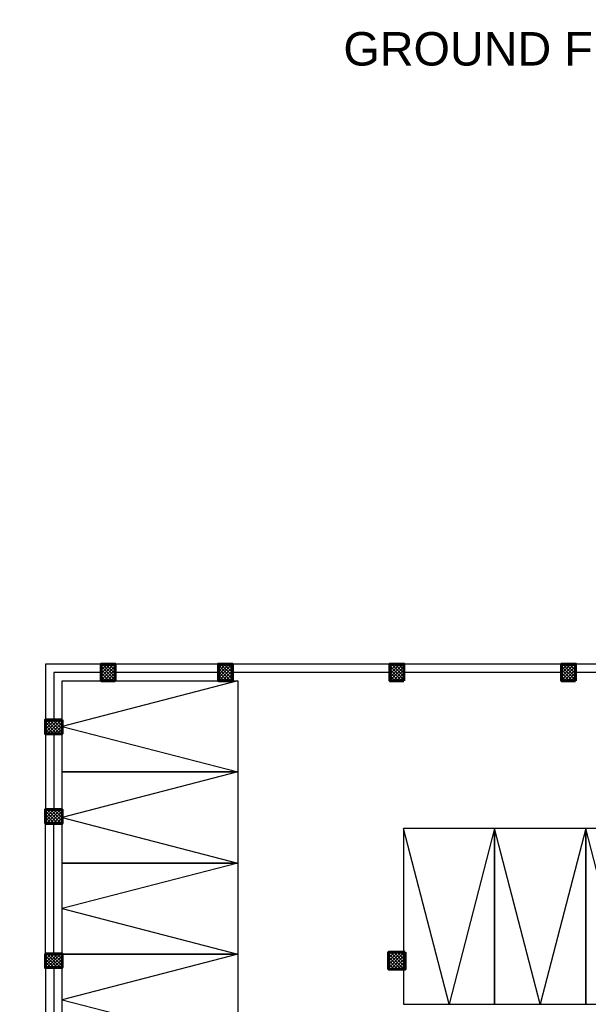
# Model space of a CAD drawing. Header units: inches. Extents: x 704 to 259546, y -107711 to 151004.
# Tile 12 of 208: x 127110 to 127721, y 19439 to 20498. Entities that reach past the tile are written whole.
import ezdxf

# ---------------------------------------------------------------- set-up
doc = ezdxf.new("R2010")
doc.units = ezdxf.units.IN
doc.header["$MEASUREMENT"] = 0
doc.linetypes.add('AP0200000$0$AP0500G00$0$1', pattern=[0])
for name, color, linetype, lineweight in [('0-PIPE SUPPORT', 7, 'Continuous', 0), ('00-ABM  CWS', 200, 'AP0200000$0$AP0500G00$0$1', 0), ('PD_BRICK WALL_115', 134, 'Continuous', 30), ('PD_COLUMN', 2, 'Continuous', 60), ('PD_HATCH', 45, 'Continuous', 9), ('PP-SUMP', 190, 'Continuous', 13), ('PP-Waste Pipe', 3, 'Continuous', 25), ('PTEXT', 7, 'Continuous', 13), ('TEXT', 7, 'Continuous', 15)]:
    doc.layers.add(name, color=color, linetype=linetype, lineweight=lineweight)
doc.layers.add('PD_BASE', color=8, linetype='Continuous', transparency=0.5)
doc.layers.add('PP BALL VALVE', color=7, linetype='Continuous')
doc.styles.add('DIM', font='times.ttf', dxfattribs={"height": 0.55})
doc.styles.add('DIM_FONT', font='times.ttf', dxfattribs={"width": 0.8})
doc.styles.get("Standard").update_dxf_attribs({"font": 'arial.ttf', "height": 6})
pattern_1 = [(45, (272580.633, 45574.4226), (-1.767766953, 1.767766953), []), (135, (272580.633, 45574.4226), (-1.767766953, -1.767766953), [])]

# ---------------------------------------------------------------- blocks, each defined once
blk = doc.blocks.new('GF')
at = {"layer": 'TEXT', "color": 8, "insert": (127735.8, 20484.53), "char_height": 36, "width": 796.6166, "attachment_point": 2}
blk.add_mtext('GROUND FLOOR PLAN', dxfattribs=at)
blk = doc.blocks.new('BASEMENT')
at = {"layer": 'PD_HATCH'}
h = blk.add_hatch(dxfattribs=at)
h.set_pattern_fill('ANSI37', color=8, scale=20)
h.set_pattern_definition(pattern_1)
h.paths.add_polyline_path([(127212.4, 19804.9), (127197.4, 19804.9), (127197.4, 19786.9), (127212.4, 19786.9)])
h = blk.add_hatch(dxfattribs=at)
h.set_pattern_fill('ANSI37', color=8, scale=20)
h.set_pattern_definition(pattern_1)
h.paths.add_polyline_path([(127338.4, 19804.9), (127323.4, 19804.9), (127323.4, 19786.9), (127338.4, 19786.9)])
h = blk.add_hatch(dxfattribs=at)
h.set_pattern_fill('ANSI37', color=8, scale=20)
h.set_pattern_definition(pattern_1)
h.paths.add_polyline_path([(127522.9, 19804.9), (127507.9, 19804.9), (127507.9, 19786.9), (127522.9, 19786.9)])
h = blk.add_hatch(dxfattribs=at)
h.set_pattern_fill('ANSI37', color=8, scale=20)
h.set_pattern_definition(pattern_1)
h.paths.add_polyline_path([(127707.4, 19804.9), (127692.4, 19804.9), (127692.4, 19786.9), (127707.4, 19786.9)])
h = blk.add_hatch(dxfattribs=at)
h.set_pattern_fill('ANSI37', color=8, scale=20)
h.set_pattern_definition(pattern_1)
h.paths.add_polyline_path([(127137.4, 19744.9), (127137.4, 19729.9), (127155.4, 19729.9), (127155.4, 19744.9)])
h = blk.add_hatch(dxfattribs=at)
h.set_pattern_fill('ANSI37', color=8, scale=20)
h.set_pattern_definition(pattern_1)
h.paths.add_polyline_path([(127137.4, 19633.4), (127137.4, 19648.4), (127155.4, 19648.4), (127155.4, 19633.4)])
h = blk.add_hatch(dxfattribs=at)
h.set_pattern_fill('ANSI37', color=8, scale=20)
h.set_pattern_definition(pattern_1)
h.paths.add_polyline_path([(127524.4, 19494.9), (127524.4, 19476.9), (127506.4, 19476.9), (127506.4, 19494.9)])
h = blk.add_hatch(dxfattribs=at)
h.set_pattern_fill('ANSI37', color=8, scale=20)
h.set_pattern_definition(pattern_1)
h.paths.add_polyline_path([(127137.4, 19493.4), (127137.4, 19478.4), (127155.4, 19478.4), (127155.4, 19493.4)])
at = {"layer": 'PD_BASE', "color": 8}
for points in [[(127155.4, 19688.9), (127155.4, 19786.9), (127344.4, 19786.9), (127344.4, 19688.9)], [(127155.4, 19590.9), (127155.4, 19688.9), (127344.4, 19688.9), (127344.4, 19590.9)], [(127522.4, 19439), (127620.4, 19439), (127620.4, 19628), (127522.4, 19628)], [(127620.4, 19439), (127718.4, 19439), (127718.4, 19628), (127620.4, 19628)], [(127718.4, 19439), (127816.4, 19439), (127816.4, 19628), (127718.4, 19628)], [(127155.4, 19492.9), (127155.4, 19590.9), (127344.4, 19590.9), (127344.4, 19492.9)], [(127155.4, 19394.9), (127155.4, 19492.9), (127344.4, 19492.9), (127344.4, 19394.9)]]:
    blk.add_lwpolyline(points, close=True, dxfattribs=at)
for points in [[(127344.4, 19786.9), (127155.4, 19737.9), (127344.4, 19688.9)], [(127344.4, 19688.9), (127155.4, 19639.9), (127344.4, 19590.9)], [(127620.4, 19628), (127571.4, 19439), (127522.4, 19628)], [(127718.4, 19628), (127669.4, 19439), (127620.4, 19628)], [(127816.4, 19628), (127767.4, 19439), (127718.4, 19628)], [(127344.4, 19590.9), (127155.4, 19541.9), (127344.4, 19492.9)], [(127344.4, 19492.9), (127155.4, 19443.9), (127344.4, 19394.9)]]:
    blk.add_lwpolyline(points, dxfattribs=at)
at = {"layer": 'PD_BRICK WALL_115', "color": 8, "lineweight": 30}
for p, q in [((127197.4, 19804.9), (127137.4, 19804.9)), ((127137.4, 19804.9), (127137.4, 19744.9)), ((127323.4, 19804.9), (127212.4, 19804.9)), ((127507.9, 19804.9), (127338.4, 19804.9)), ((127692.4, 19804.9), (127522.9, 19804.9)), ((127876.9, 19804.9), (127707.4, 19804.9)), ((127197.4, 19795.9), (127146.4, 19795.9)), ((127146.4, 19795.9), (127146.4, 19744.9)), ((127323.4, 19795.9), (127212.4, 19795.9)), ((127507.9, 19795.9), (127338.4, 19795.9)), ((127692.4, 19795.9), (127522.9, 19795.9)), ((127876.9, 19795.9), (127707.4, 19795.9)), ((127137.4, 19729.9), (127137.4, 19648.4)), ((127146.4, 19729.9), (127146.4, 19648.4)), ((127137.4, 19493.4), (127137.4, 19633.4)), ((127146.4, 19493.4), (127146.4, 19633.4)), ((127137.4, 19478.4), (127137.4, 19338.4)), ((127146.4, 19478.4), (127146.4, 19338.4))]:
    blk.add_line(p, q, dxfattribs=at)
at = {"layer": 'PD_COLUMN', "color": 8}
for points in [[(127212.4, 19786.9), (127197.4, 19786.9), (127197.4, 19804.9), (127212.4, 19804.9)], [(127338.4, 19786.9), (127323.4, 19786.9), (127323.4, 19804.9), (127338.4, 19804.9)], [(127522.9, 19786.9), (127507.9, 19786.9), (127507.9, 19804.9), (127522.9, 19804.9)], [(127707.4, 19786.9), (127692.4, 19786.9), (127692.4, 19804.9), (127707.4, 19804.9)], [(127155.4, 19744.9), (127155.4, 19729.9), (127137.4, 19729.9), (127137.4, 19744.9)], [(127137.4, 19633.4), (127137.4, 19648.4), (127155.4, 19648.4), (127155.4, 19633.4)], [(127524.4, 19494.9), (127524.4, 19476.9), (127506.4, 19476.9), (127506.4, 19494.9)], [(127137.4, 19493.4), (127137.4, 19478.4), (127155.4, 19478.4), (127155.4, 19493.4)]]:
    blk.add_lwpolyline(points, close=True, dxfattribs=at)
blk = doc.blocks.new('zw$78F')
at = {"layer": 'PTEXT', "insert": (-2915, 152), "char_height": 125, "width": 1552.59, "attachment_point": 1, "style": 'DIM', "bg_fill": 2}
blk.add_mtext('\\pi583.97;{\\fTimes New Roman|b0|i0|c0|p34;SUM\\P\\pi-62.069;1500X1500X1500MM}', dxfattribs=at)
blk = doc.blocks.new('zw$F51A')
at = {"layer": '00-ABM  CWS', "color": 20, "lineweight": -3, "insert": (-1356.3, -635.6), "char_height": 125, "attachment_point": 1, "style": 'DIM_FONT'}
blk.add_mtext_dynamic_manual_height_columns('\\pi297.92;WATER METER DETAIL "A" \\P\\pi686.6;ENLARGE VIEW', width=2480.259, gutter_width=750, heights=[0], dxfattribs=at)

msp = doc.modelspace()

# ---------------------------------------------------------------- block references
at = {"lineweight": 53}
msp.add_blockref('GF', (0, 0), dxfattribs=at)
at = {"layer": '0-PIPE SUPPORT', "lineweight": 53}
msp.add_blockref('BASEMENT', (0, 0), dxfattribs=at)

# ---------------------------------------------------------------- next in the draw order: block references
at = {"layer": 'PP-SUMP', "color": 173, "xscale": 0.03999999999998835, "yscale": 0.03999999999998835, "zscale": 0.03999999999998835}
msp.add_blockref('zw$78F', (127863.18, 19600.824), dxfattribs=at)

# ---------------------------------------------------------------- next in the draw order: linework, layer by layer
at = {"layer": 'PP BALL VALVE', "lineweight": 53}
msp.add_circle((130061.482, 21646.646), 129357.588, dxfattribs=at)

# ---------------------------------------------------------------- next in the draw order: block references
at = {"layer": 'PP-Waste Pipe', "ltscale": 0.25}
msp.add_blockref('zw$F51A', (122307.368, 20300.104), dxfattribs=at)

doc.saveas('drawing.dxf')
